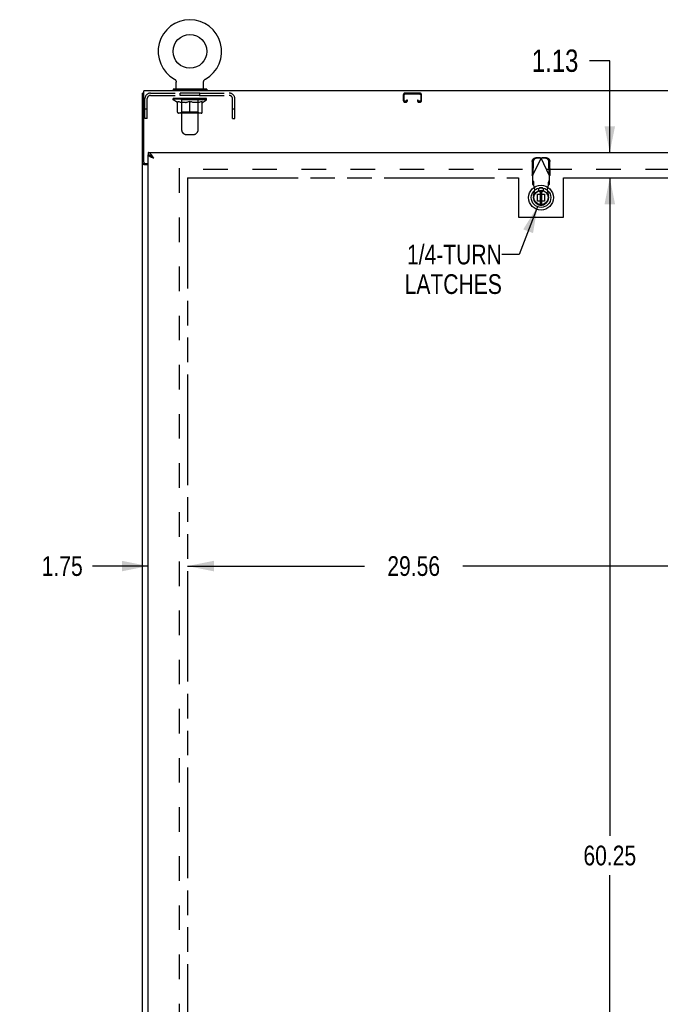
# Model space of a CAD drawing. Header units: inches. Extents: x 0 to 199, y 0 to 129.
# Tile 19 of 43: x 52 to 80, y 38 to 82. Entities that reach past the tile are written whole.
import ezdxf

# ---------------------------------------------------------------- set-up
doc = ezdxf.new("R2010")
doc.units = ezdxf.units.IN
doc.header["$LTSCALE"] = 10.923842
doc.header["$MEASUREMENT"] = 0
doc.linetypes.add('HIDDEN', pattern=[0.2, 0.1, -0.1])
doc.linetypes.add('PHANTOM', pattern=[0.8, 0.45, -0.05, 0.1, -0.05, 0.1, -0.05])
doc.layers.get('0').update_dxf_attribs({"linetype": 'CONTINUOUS'})
for name, color, linetype in [('02___PRT_ALL_AXES', 7, 'CONTINUOUS'), ('AVAILABLE_DOOR_SPACE', 7, 'CONTINUOUS'), ('DEFAULT_2', 8, 'HIDDEN'), ('DIMENSIONS', 7, 'CONTINUOUS')]:
    doc.layers.add(name, color=color, linetype=linetype)
doc.styles.get("Standard").update_dxf_attribs({"font": 'txt', "width": 0.8})
doc.dimstyles.new('DIMSTYLE_1', dxfattribs={"dimtxt": 0.876244, "dimasz": 1.168325, "dimexe": 0.09, "dimexo": 0.07, "dimgap": 0.0375, "dimtad": 0, "dimtih": 1, "dimtoh": 1, "dimzin": 4, "dimdsep": 46, "dimtxsty": 'Standard', "dimblk": '_FILLED', "dimblk1": '_FILLED', "dimblk2": '_FILLED', "dimcen": 0.09, "dimadec": 0, "dimazin": 0, "dimtfac": 1, "dimtofl": 0, "dimtmove": 0, "dimatfit": 3, "dimldrblk": '_FILLED', "dimfxl": 0, "dimtolj": 1, "dimtzin": 4, "dimarcsym": 0})
doc.dimstyles.new('DIMSTYLE_2', dxfattribs={"dimtxt": 0.993077, "dimasz": 1.168325, "dimexe": 0.09, "dimexo": 0.07, "dimgap": 0.0425, "dimtad": 0, "dimtih": 1, "dimtoh": 1, "dimzin": 4, "dimdsep": 46, "dimtxsty": 'Standard', "dimblk": '_FILLED', "dimblk1": '_FILLED', "dimblk2": '_FILLED', "dimcen": 0.09, "dimadec": 0, "dimazin": 0, "dimtfac": 1, "dimtofl": 0, "dimtmove": 0, "dimatfit": 3, "dimldrblk": '_FILLED', "dimfxl": 0, "dimtolj": 1, "dimtzin": 4, "dimarcsym": 0})
doc.dimstyles.get("Standard").update_dxf_attribs({"dimtxt": 0.993077, "dimasz": 1.168325, "dimexe": 0.09, "dimexo": 0.07, "dimgap": 0.09, "dimtad": 0, "dimtih": 1, "dimtoh": 1, "dimzin": 4, "dimdsep": 46, "dimtxsty": 'Standard', "dimblk": '_FILLED', "dimblk1": '_FILLED', "dimblk2": '_FILLED', "dimcen": 0.09, "dimadec": 0, "dimazin": 0, "dimtp": 0.01, "dimtm": 0.01, "dimtfac": 1, "dimtofl": 0, "dimtmove": 0, "dimatfit": 3, "dimldrblk": '_FILLED', "dimfxl": 0, "dimtolj": 1, "dimtzin": 4, "dimarcsym": 0})

# ---------------------------------------------------------------- blocks, each defined once
blk = doc.blocks.new('_FILLED')
at = {"color": 0, "linetype": 'ByBlock'}
blk.add_solid([(0, 0), (-1, 0.2), (-1, -0.2)], dxfattribs=at)
blk = doc.blocks.new('*D11')
at = {"layer": 'DIMENSIONS', "color": 2, "linetype": 'Continuous'}
for p, q in [((57.233, 57.246), (54.76, 57.246)), ((58.983, 57.246), (61.319, 57.246))]:
    blk.add_line(p, q, dxfattribs=at)
at = {"layer": 'DIMENSIONS', "color": 2, "linetype": 'Continuous', "xscale": 1.1683254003, "yscale": 1.1683254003, "zscale": 1.1683254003}
blk.add_blockref('_FILLED', (57.233, 57.246), dxfattribs=at)
at = {"layer": 'DIMENSIONS', "color": 2, "linetype": 'Continuous', "xscale": 1.1683254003, "yscale": 1.1683254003, "zscale": 1.1683254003, "rotation": 180}
blk.add_blockref('_FILLED', (58.983, 57.246), dxfattribs=at)
at = {"layer": 'DIMENSIONS', "color": 2, "linetype": 'Continuous', "insert": (54.322, 57.684), "char_height": 0.8762, "width": 2.80398, "attachment_point": 3, "line_spacing_factor": 0.9}
blk.add_mtext('1.75', dxfattribs=at)
blk = doc.blocks.new('*D12')
at = {"layer": 'DIMENSIONS', "color": 2, "linetype": 'Continuous'}
for p, q in [((58.983, 57.246), (66.848, 57.246)), ((88.545, 57.246), (71.23, 57.246))]:
    blk.add_line(p, q, dxfattribs=at)
at = {"layer": 'DIMENSIONS', "color": 2, "linetype": 'Continuous', "xscale": 1.1683254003, "yscale": 1.1683254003, "zscale": 1.1683254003, "rotation": 180}
blk.add_blockref('_FILLED', (58.983, 57.246), dxfattribs=at)
at = {"layer": 'DIMENSIONS', "color": 2, "linetype": 'Continuous', "xscale": 1.1683254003, "yscale": 1.1683254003, "zscale": 1.1683254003}
blk.add_blockref('_FILLED', (88.545, 57.246), dxfattribs=at)
at = {"layer": 'DIMENSIONS', "color": 2, "linetype": 'Continuous', "insert": (69.039, 57.684), "char_height": 0.8762, "width": 3.50498, "attachment_point": 2, "line_spacing_factor": 0.9}
blk.add_mtext('29.56', dxfattribs=at)
blk = doc.blocks.new('*D14')
at = {"layer": 'DIMENSIONS', "color": 2, "linetype": 'Continuous'}
for p, q in [((77.759, 79.714), (76.858, 79.714)), ((77.759, 75.628), (77.759, 79.714)), ((77.56, 75.628), (78.81, 75.628)), ((77.56, 74.503), (78.81, 74.503)), ((77.759, 74.503), (77.759, 72.166))]:
    blk.add_line(p, q, dxfattribs=at)
at = {"layer": 'DIMENSIONS', "color": 2, "linetype": 'Continuous', "xscale": 1.1683254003, "yscale": 1.1683254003, "zscale": 1.1683254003}
for p, rotation in [((77.759, 75.628), 270), ((77.759, 74.503), 90)]:
    blk.add_blockref('_FILLED', p, dxfattribs=dict(at, rotation=rotation))
at = {"layer": 'DIMENSIONS', "color": 2, "linetype": 'Continuous', "insert": (76.361, 80.211), "char_height": 0.9931, "width": 3.17785, "attachment_point": 3, "line_spacing_factor": 0.9}
blk.add_mtext('1.13', dxfattribs=at)
blk = doc.blocks.new('*D15')
at = {"layer": 'DIMENSIONS', "color": 2, "linetype": 'Continuous'}
for p, q in [((77.56, 74.503), (78.81, 74.503)), ((77.759, 74.503), (77.759, 45.254)), ((77.759, 14.253), (77.759, 43.502)), ((77.56, 14.253), (78.81, 14.253))]:
    blk.add_line(p, q, dxfattribs=at)
at = {"layer": 'DIMENSIONS', "color": 2, "linetype": 'Continuous', "xscale": 1.1683254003, "yscale": 1.1683254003, "zscale": 1.1683254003}
for p, rotation in [((77.759, 74.503), 90), ((77.759, 14.253), 270)]:
    blk.add_blockref('_FILLED', p, dxfattribs=dict(at, rotation=rotation))
at = {"layer": 'DIMENSIONS', "color": 2, "linetype": 'Continuous', "insert": (77.759, 44.816), "char_height": 0.8762, "width": 3.50498, "attachment_point": 2, "line_spacing_factor": 0.9}
blk.add_mtext('60.25', dxfattribs=at)

msp = doc.modelspace()

# ---------------------------------------------------------------- linework, layer by layer
at = {"color": 7, "linetype": 'Continuous'}
for p, q in [((58.397, 78.898), (58.396, 78.898)), ((58.396, 78.898), (58.402, 78.895)), ((58.397, 78.897), (58.398, 78.897)), ((58.402, 78.895), (58.407, 78.892)), ((58.407, 78.892), (58.412, 78.888)), ((58.411, 78.888), (58.416, 78.885)), ((58.416, 78.885), (58.421, 78.881)), ((58.421, 78.881), (58.425, 78.877)), ((58.425, 78.877), (58.43, 78.873)), ((58.43, 78.873), (58.434, 78.869)), ((58.434, 78.869), (58.438, 78.864)), ((58.438, 78.864), (58.442, 78.86)), ((58.442, 78.86), (58.445, 78.855)), ((58.445, 78.855), (58.449, 78.85)), ((58.449, 78.85), (58.452, 78.845)), ((58.452, 78.845), (58.455, 78.84)), ((58.455, 78.84), (58.458, 78.835)), ((58.458, 78.835), (58.461, 78.829)), ((58.461, 78.83), (58.463, 78.824)), ((58.463, 78.824), (58.466, 78.819)), ((58.466, 78.819), (58.468, 78.813)), ((58.468, 78.813), (58.47, 78.807)), ((58.47, 78.807), (58.471, 78.802)), ((58.471, 78.802), (58.473, 78.796)), ((58.473, 78.796), (58.474, 78.79)), ((59.699, 78.79), (59.7, 78.796)), ((59.7, 78.796), (59.702, 78.802)), ((59.702, 78.802), (59.704, 78.807)), ((59.703, 78.807), (59.705, 78.813)), ((59.705, 78.813), (59.707, 78.819)), ((59.707, 78.819), (59.71, 78.824)), ((59.71, 78.824), (59.712, 78.83)), ((59.712, 78.829), (59.715, 78.835)), ((59.715, 78.835), (59.718, 78.84)), ((59.718, 78.84), (59.721, 78.845)), ((59.721, 78.845), (59.724, 78.85)), ((59.724, 78.85), (59.728, 78.855)), ((59.728, 78.855), (59.731, 78.86)), ((59.731, 78.86), (59.735, 78.864)), ((59.735, 78.864), (59.739, 78.869)), ((59.739, 78.869), (59.744, 78.873)), ((59.743, 78.873), (59.748, 78.877)), ((59.748, 78.877), (59.752, 78.881)), ((59.752, 78.881), (59.757, 78.885)), ((59.757, 78.885), (59.762, 78.888)), ((59.762, 78.888), (59.767, 78.892)), ((59.766, 78.892), (59.771, 78.895)), ((59.767, 78.892), (59.768, 78.893)), ((59.771, 78.895), (59.777, 78.898)), ((59.775, 78.897), (59.776, 78.897)), ((58.337, 78.456), (58.337, 78.414)), ((59.837, 78.456), (58.337, 78.456)), ((59.837, 78.414), (58.337, 78.414)), ((58.372, 78.414), (58.372, 78.378)), ((58.474, 78.79), (58.475, 78.784)), ((58.475, 78.784), (58.476, 78.778)), ((58.476, 78.778), (58.476, 78.772)), ((58.476, 78.766), (58.477, 78.761)), ((58.477, 78.476), (58.477, 78.761)), ((59.697, 78.778), (59.698, 78.784)), ((59.697, 78.772), (59.697, 78.778)), ((59.697, 78.766), (59.697, 78.772)), ((59.697, 78.766), (59.697, 78.772)), ((59.697, 78.761), (59.697, 78.766)), ((59.697, 78.476), (59.697, 78.761)), ((59.698, 78.784), (59.699, 78.79)), ((59.802, 78.414), (59.802, 78.378)), ((59.837, 78.456), (59.837, 78.414)), ((57.035, 78.274), (56.983, 78.274)), ((57.233, 75.628), (57.233, 75.524)), ((57.356, 75.482), (57.346, 75.488)), ((57.087, 75.126), (56.983, 75.126)), ((57.087, 75.126), (57.087, 75.138))]:
    msp.add_line(p, q, dxfattribs=at)
at = {"color": 3, "linetype": 'Continuous'}
for p, q in [((57.035, 75.197), (57.035, 78.378)), ((92.931, 78.378), (57.035, 78.378)), ((56.983, 6.482), (56.983, 78.274)), ((57.233, 75.628), (92.17, 75.628)), ((57.233, 13.232), (57.233, 75.524)), ((57.233, 75.085), (57.052, 75.085)), ((57.095, 75.137), (57.233, 75.137))]:
    msp.add_line(p, q, dxfattribs=at)
at = {"color": 6, "linetype": 'Continuous'}
for p, q in [((74.662, 73.94), (74.662, 73.315)), ((74.741, 73.315), (74.741, 73.94))]:
    msp.add_line(p, q, dxfattribs=at)
at = {"color": 7, "linetype": 'Continuous'}
for points in [[(58.476, 78.772), (58.476, 78.766), (58.477, 78.761)], [(57.346, 75.488), (57.335, 75.494), (57.325, 75.5), (57.315, 75.505), (57.304, 75.509), (57.294, 75.513), (57.284, 75.516), (57.274, 75.519), (57.263, 75.521), (57.253, 75.523), (57.243, 75.523), (57.233, 75.524)], [(57.479, 75.381), (57.468, 75.388), (57.457, 75.396), (57.446, 75.403), (57.435, 75.41), (57.425, 75.417), (57.414, 75.424), (57.405, 75.431), (57.395, 75.438), (57.386, 75.445), (57.378, 75.453), (57.371, 75.46), (57.364, 75.467), (57.358, 75.474), (57.352, 75.481), (57.348, 75.487)], [(57.479, 75.381), (57.469, 75.391), (57.458, 75.4), (57.448, 75.409), (57.438, 75.418), (57.428, 75.427), (57.417, 75.436), (57.407, 75.444), (57.397, 75.453), (57.387, 75.46), (57.376, 75.468), (57.366, 75.475), (57.356, 75.482)], [(57.102, 75.111), (57.1, 75.112), (57.098, 75.113), (57.095, 75.114), (57.093, 75.116), (57.091, 75.117), (57.09, 75.119), (57.089, 75.12), (57.088, 75.122), (57.087, 75.123), (57.087, 75.125), (57.087, 75.126)], [(57.127, 75.085), (57.127, 75.087), (57.127, 75.089), (57.126, 75.091), (57.126, 75.093), (57.125, 75.094), (57.124, 75.096), (57.123, 75.098), (57.121, 75.099), (57.12, 75.101), (57.118, 75.102), (57.116, 75.104), (57.114, 75.105), (57.112, 75.106), (57.109, 75.107), (57.107, 75.108), (57.102, 75.111)]]:
    msp.add_lwpolyline(points, dxfattribs=at)
at = {"color": 3, "linetype": 'Continuous'}
for points in [[(57.387, 75.518), (57.376, 75.531), (57.366, 75.544), (57.356, 75.556), (57.346, 75.567), (57.335, 75.577), (57.325, 75.586), (57.315, 75.595), (57.304, 75.602), (57.294, 75.609), (57.284, 75.615), (57.274, 75.619), (57.263, 75.623), (57.253, 75.626), (57.243, 75.627), (57.233, 75.628)], [(57.342, 75.435), (57.329, 75.441), (57.317, 75.447), (57.305, 75.453), (57.294, 75.458), (57.283, 75.464), (57.274, 75.47), (57.266, 75.476), (57.258, 75.482), (57.251, 75.488), (57.246, 75.494), (57.241, 75.5), (57.237, 75.506), (57.235, 75.512), (57.233, 75.518), (57.233, 75.524)], [(57.479, 75.381), (57.463, 75.387), (57.447, 75.393), (57.431, 75.399), (57.415, 75.405), (57.4, 75.411), (57.385, 75.417), (57.37, 75.423), (57.356, 75.429), (57.342, 75.435)], [(57.479, 75.381), (57.469, 75.397), (57.458, 75.413), (57.448, 75.429), (57.438, 75.445), (57.428, 75.46), (57.417, 75.476), (57.407, 75.49), (57.397, 75.505), (57.387, 75.518)], [(57.052, 75.085), (57.05, 75.087), (57.048, 75.088), (57.045, 75.09), (57.042, 75.091), (57.038, 75.093), (57.034, 75.094), (57.03, 75.096), (57.026, 75.097), (57.022, 75.099), (57.018, 75.1), (57.014, 75.101), (57.01, 75.103), (57.007, 75.104), (57.003, 75.105), (57, 75.107), (56.997, 75.108), (56.994, 75.11), (56.992, 75.111), (56.989, 75.113), (56.988, 75.115), (56.986, 75.116), (56.985, 75.118), (56.984, 75.12), (56.983, 75.122), (56.983, 75.124), (56.983, 75.126)]]:
    msp.add_lwpolyline(points, dxfattribs=at)
at = {"color": 7, "linetype": 'Continuous'}
for centre, radius in [((59.087, 80.128), 0.75), ((74.702, 73.627), 0.551), ((74.702, 73.627), 0.433), ((74.702, 73.627), 0.329), ((74.702, 73.627), 0.317)]:
    msp.add_circle(centre, radius, dxfattribs=at)
at = {"color": 6, "linetype": 'Continuous'}
msp.add_circle((74.702, 73.627), 0.315, dxfattribs=at)
at = {"color": 7, "linetype": 'Continuous'}
for centre, radius, start, end in [((59.087, 80.128), 1.41, 299.2655, 240.7345), ((58.497, 78.476), 0.02, 180, 270), ((59.677, 78.476), 0.02, 270, 360)]:
    msp.add_arc(centre, radius, start, end, dxfattribs=at)
at = {"color": 3, "linetype": 'Continuous'}
msp.add_arc((57.095, 75.197), 0.06, 180, 270, dxfattribs=at)
at = {"layer": '02___PRT_ALL_AXES', "color": 8, "linetype": 'HIDDEN'}
for p, q in [((58.649, 78.17), (58.649, 78.274)), ((59.524, 78.274), (58.649, 78.274)), ((59.524, 78.17), (58.649, 78.17)), ((59.524, 78.17), (59.524, 78.274))]:
    msp.add_line(p, q, dxfattribs=at)
at = {"layer": 'AVAILABLE_DOOR_SPACE', "color": 4, "linetype": 'PHANTOM'}
for p, q in [((58.983, 74.503), (58.983, 14.253)), ((58.983, 74.503), (73.701, 74.503)), ((73.701, 74.503), (73.701, 72.753)), ((75.701, 72.753), (75.701, 74.503)), ((75.701, 74.503), (88.545, 74.503)), ((73.701, 72.753), (75.701, 72.753))]:
    msp.add_line(p, q, dxfattribs=at)
at = {"layer": 'DEFAULT_2', "color": 8, "linetype": 'HIDDEN'}
for p, q in [((58.396, 78.898), (58.396, 78.898)), ((58.405, 78.893), (58.407, 78.892)), ((59.777, 78.898), (59.777, 78.898)), ((58.682, 78.456), (58.682, 78.378)), ((58.722, 76.61), (58.722, 78.426)), ((59.452, 76.61), (59.452, 78.426)), ((59.492, 78.456), (59.492, 78.378)), ((57.087, 77.149), (57.087, 78.027)), ((57.191, 77.149), (57.191, 78.027)), ((57.333, 78.274), (60.84, 78.274)), ((57.333, 78.17), (60.84, 78.17)), ((58.343, 77.981), (58.343, 78.036)), ((58.529, 77.851), (58.343, 77.981)), ((59.83, 77.981), (58.343, 77.981)), ((58.354, 78.028), (58.354, 78.036)), ((58.365, 78.024), (58.365, 78.028)), ((58.365, 78.024), (59.808, 78.024)), ((58.375, 78.024), (58.375, 78.028)), ((58.376, 78.024), (58.376, 78.028)), ((58.388, 78.028), (58.388, 78.036)), ((58.407, 78.024), (58.407, 78.028)), ((58.41, 78.024), (58.41, 78.028)), ((58.443, 78.028), (58.443, 78.036)), ((58.46, 78.024), (58.46, 78.028)), ((58.463, 78.024), (58.463, 78.028)), ((58.7, 78.028), (58.471, 78.028)), ((58.517, 78.028), (58.517, 78.036)), ((58.518, 78.024), (58.518, 78.028)), ((58.519, 78.024), (58.519, 78.028)), ((58.522, 78.024), (58.522, 78.028)), ((58.532, 78.024), (58.532, 78.028)), ((58.532, 78.024), (58.532, 78.028)), ((58.536, 78.024), (58.536, 78.028)), ((58.539, 78.024), (58.539, 78.029)), ((58.543, 78.024), (58.543, 78.028)), ((58.562, 78.024), (58.562, 78.028)), ((58.58, 78.024), (58.58, 78.028)), ((58.583, 78.024), (58.583, 78.031)), ((58.609, 78.028), (58.609, 78.036)), ((58.609, 78.024), (58.609, 78.028)), ((58.62, 78.024), (58.62, 78.028)), ((58.625, 78.024), (58.625, 78.028)), ((58.633, 78.024), (58.633, 78.028)), ((58.649, 78.024), (58.649, 78.033)), ((58.669, 78.024), (58.669, 78.028)), ((58.672, 78.024), (58.672, 78.028)), ((58.7, 78.024), (58.7, 78.028)), ((58.778, 78.028), (58.712, 78.028)), ((58.715, 78.028), (58.715, 78.036)), ((58.721, 77.429), (58.721, 77.978)), ((58.723, 78.024), (58.723, 78.028)), ((58.729, 78.024), (58.729, 78.028)), ((58.735, 78.024), (58.735, 78.034)), ((58.743, 78.024), (58.743, 78.028)), ((58.754, 78.024), (58.754, 78.028)), ((58.778, 78.024), (58.778, 78.028)), ((58.866, 78.028), (58.803, 78.028)), ((58.827, 78.024), (58.827, 78.028)), ((58.832, 78.028), (58.832, 78.036)), ((58.837, 78.024), (58.837, 78.028)), ((58.839, 78.024), (58.839, 78.035)), ((58.843, 78.024), (58.843, 78.028)), ((58.852, 78.024), (58.852, 78.028)), ((58.866, 78.024), (58.866, 78.028)), ((58.96, 78.028), (58.902, 78.028)), ((58.919, 78.024), (58.919, 78.028)), ((58.952, 78.028), (59.087, 78.036)), ((58.957, 78.028), (58.957, 78.036)), ((58.958, 78.036), (58.957, 78.036)), ((58.958, 78.028), (58.958, 78.036)), ((58.958, 78.024), (58.958, 78.028)), ((58.96, 78.024), (58.96, 78.028)), ((58.963, 78.024), (58.963, 78.028)), ((58.964, 78.024), (58.964, 78.028)), ((59.058, 78.028), (59.007, 78.028)), ((59.016, 78.024), (59.016, 78.028)), ((59.058, 78.024), (59.058, 78.028)), ((59.084, 78.028), (59.083, 78.028)), ((59.083, 78.024), (59.083, 78.028)), ((59.084, 78.024), (59.084, 78.028)), ((59.087, 78.028), (59.087, 78.036)), ((59.09, 78.024), (59.09, 78.028)), ((59.09, 78.024), (59.09, 78.028)), ((59.09, 78.028), (59.09, 78.028)), ((59.092, 78.028), (59.166, 78.028)), ((59.115, 78.024), (59.115, 78.028)), ((59.129, 78.028), (59.129, 78.033)), ((59.129, 78.033), (59.221, 78.028)), ((59.154, 78.028), (59.154, 78.032)), ((59.157, 78.024), (59.157, 78.028)), ((59.209, 78.024), (59.209, 78.028)), ((59.21, 78.024), (59.21, 78.028)), ((59.213, 78.024), (59.213, 78.028)), ((59.213, 78.028), (59.271, 78.028)), ((59.215, 78.028), (59.215, 78.036)), ((59.215, 78.036), (59.216, 78.036)), ((59.215, 78.024), (59.215, 78.028)), ((59.216, 78.028), (59.216, 78.036)), ((59.254, 78.024), (59.254, 78.028)), ((59.307, 78.024), (59.307, 78.028)), ((59.307, 78.028), (59.37, 78.028)), ((59.321, 78.024), (59.321, 78.028)), ((59.33, 78.024), (59.33, 78.028)), ((59.334, 78.024), (59.334, 78.035)), ((59.336, 78.024), (59.336, 78.028)), ((59.341, 78.028), (59.341, 78.036)), ((59.346, 78.024), (59.346, 78.028)), ((59.395, 78.024), (59.395, 78.028)), ((59.395, 78.028), (59.461, 78.028)), ((59.419, 78.024), (59.419, 78.028)), ((59.43, 78.024), (59.43, 78.028)), ((59.438, 78.024), (59.438, 78.034)), ((59.445, 78.024), (59.445, 78.028)), ((59.45, 78.024), (59.45, 78.028)), ((59.452, 77.429), (59.452, 77.978)), ((59.458, 78.028), (59.458, 78.036)), ((59.473, 78.024), (59.473, 78.028)), ((59.473, 78.028), (59.702, 78.028)), ((59.501, 78.024), (59.501, 78.028)), ((59.504, 78.024), (59.504, 78.028)), ((59.524, 78.024), (59.524, 78.033)), ((59.54, 78.024), (59.54, 78.028)), ((59.548, 78.024), (59.548, 78.028)), ((59.553, 78.024), (59.553, 78.028)), ((59.564, 78.028), (59.564, 78.036)), ((59.564, 78.024), (59.564, 78.028)), ((59.59, 78.024), (59.59, 78.031)), ((59.593, 78.024), (59.593, 78.028)), ((59.611, 78.024), (59.611, 78.028)), ((59.63, 78.024), (59.63, 78.028)), ((59.634, 78.024), (59.634, 78.029)), ((59.637, 78.024), (59.637, 78.028)), ((59.641, 78.024), (59.641, 78.028)), ((59.641, 78.024), (59.641, 78.028)), ((59.644, 77.851), (59.83, 77.981)), ((59.651, 78.024), (59.651, 78.028)), ((59.654, 78.024), (59.654, 78.028)), ((59.655, 78.024), (59.655, 78.028)), ((59.656, 78.028), (59.656, 78.036)), ((59.71, 78.024), (59.71, 78.028)), ((59.713, 78.024), (59.713, 78.028)), ((59.73, 78.028), (59.73, 78.036)), ((59.763, 78.024), (59.763, 78.028)), ((59.766, 78.024), (59.766, 78.028)), ((59.785, 78.028), (59.785, 78.036)), ((59.797, 78.024), (59.797, 78.028)), ((59.798, 78.024), (59.798, 78.028)), ((59.808, 78.024), (59.808, 78.028)), ((59.819, 78.028), (59.819, 78.036)), ((59.83, 77.981), (59.83, 78.036)), ((60.983, 77.149), (60.983, 78.027)), ((61.087, 77.149), (61.087, 78.027)), ((68.576, 78.194), (68.576, 77.948)), ((68.616, 77.948), (68.616, 78.194)), ((69.309, 78.274), (68.656, 78.274)), ((68.656, 78.234), (69.309, 78.234)), ((68.724, 77.961), (68.724, 77.948)), ((68.764, 77.961), (68.724, 77.961)), ((68.764, 77.948), (68.764, 77.961)), ((69.201, 77.961), (69.201, 77.948)), ((69.241, 77.961), (69.201, 77.961)), ((69.241, 77.948), (69.241, 77.961)), ((69.349, 78.194), (69.349, 77.948)), ((69.389, 77.948), (69.389, 78.194)), ((57.191, 77.554), (57.087, 77.554)), ((58.529, 77.851), (58.536, 77.851)), ((58.536, 77.426), (58.536, 77.906)), ((58.536, 77.906), (58.571, 77.892)), ((58.605, 77.881), (58.57, 77.892)), ((58.638, 77.871), (58.604, 77.881)), ((58.671, 77.862), (58.638, 77.871)), ((58.704, 77.856), (58.671, 77.862)), ((58.737, 77.851), (58.704, 77.856)), ((58.885, 77.851), (58.737, 77.851)), ((58.885, 77.851), (58.918, 77.856)), ((58.952, 77.862), (58.918, 77.856)), ((58.985, 77.871), (58.951, 77.862)), ((59.018, 77.881), (58.984, 77.871)), ((59.052, 77.892), (59.018, 77.881)), ((59.087, 77.906), (59.052, 77.892)), ((59.087, 77.42), (59.087, 77.906)), ((59.087, 77.906), (59.121, 77.892)), ((59.155, 77.881), (59.121, 77.892)), ((59.189, 77.871), (59.155, 77.881)), ((59.222, 77.862), (59.188, 77.871)), ((59.255, 77.856), (59.221, 77.862)), ((59.288, 77.851), (59.255, 77.856)), ((59.436, 77.851), (59.288, 77.851)), ((59.436, 77.851), (59.469, 77.856)), ((59.502, 77.862), (59.469, 77.856)), ((59.535, 77.871), (59.502, 77.862)), ((59.569, 77.881), (59.535, 77.871)), ((59.603, 77.892), (59.568, 77.881)), ((59.637, 77.906), (59.602, 77.892)), ((59.637, 77.426), (59.637, 77.906)), ((59.637, 77.851), (59.644, 77.851)), ((61.087, 77.554), (60.983, 77.554)), ((68.684, 77.908), (68.656, 77.908)), ((68.656, 77.868), (68.684, 77.868)), ((69.309, 77.908), (69.281, 77.908)), ((69.281, 77.868), (69.309, 77.868)), ((57.191, 77.149), (57.087, 77.149)), ((59.594, 77.383), (58.579, 77.383)), ((58.721, 77.429), (58.674, 77.383)), ((59.452, 77.429), (58.721, 77.429)), ((59.087, 77.384), (59.087, 77.426)), ((59.087, 77.414), (59.087, 77.42)), ((59.452, 77.429), (59.499, 77.383)), ((60.983, 77.149), (61.087, 77.149)), ((58.822, 76.468), (58.751, 76.539)), ((58.893, 76.439), (59.28, 76.439)), ((59.351, 76.468), (59.422, 76.539)), ((74.328, 74.598), (74.702, 75.385)), ((74.657, 75.398), (74.464, 75.395)), ((74.699, 75.379), (74.506, 75.375)), ((74.657, 75.398), (74.672, 75.394)), ((74.657, 75.398), (74.699, 75.379)), ((74.672, 75.394), (74.687, 75.39)), ((74.687, 75.39), (74.702, 75.385)), ((75.076, 74.598), (74.702, 75.385)), ((74.705, 75.379), (74.746, 75.398)), ((74.898, 75.375), (74.705, 75.379)), ((74.939, 75.395), (74.746, 75.398)), ((58.608, 74.93), (58.608, 13.826)), ((91.358, 74.878), (58.608, 74.878)), ((74.31, 75.236), (74.3, 74.646)), ((74.351, 75.216), (74.341, 74.626)), ((75.062, 74.626), (75.052, 75.216)), ((75.104, 74.646), (75.094, 75.236)), ((74.341, 74.626), (74.3, 74.646)), ((74.328, 74.598), (74.328, 74.224)), ((75.104, 74.646), (75.062, 74.626)), ((75.085, 74.614), (75.076, 74.598)), ((75.076, 74.224), (75.076, 74.598)), ((74.374, 74.337), (74.328, 74.379)), ((74.328, 74.224), (74.374, 74.182)), ((74.373, 73.687), (74.426, 73.982)), ((74.374, 74.182), (74.374, 74.337)), ((74.388, 74.178), (74.386, 74.21)), ((74.426, 73.982), (74.388, 74.178)), ((74.725, 74.068), (74.678, 74.068)), ((75.015, 74.178), (74.977, 73.982)), ((74.977, 73.982), (75.031, 73.687)), ((75.076, 74.379), (75.03, 74.337)), ((75.03, 74.337), (75.03, 74.182)), ((75.03, 74.182), (75.076, 74.224)), ((74.542, 73.468), (74.542, 73.787)), ((74.542, 73.787), (74.861, 73.787)), ((74.725, 73.895), (74.678, 73.895)), ((74.861, 73.787), (74.861, 73.468)), ((74.861, 73.468), (74.542, 73.468))]:
    msp.add_line(p, q, dxfattribs=at)
for points in [[(59.087, 77.383), (59.087, 77.383), (59.087, 77.384)], [(59.087, 77.383), (59.087, 77.383), (59.087, 77.384)], [(74.31, 75.236), (74.311, 75.252), (74.313, 75.267), (74.317, 75.282), (74.322, 75.296), (74.329, 75.31), (74.337, 75.323), (74.346, 75.336), (74.356, 75.347), (74.367, 75.358), (74.379, 75.367), (74.392, 75.375), (74.406, 75.382), (74.42, 75.388), (74.435, 75.391), (74.449, 75.394), (74.464, 75.395)], [(74.506, 75.375), (74.491, 75.374), (74.476, 75.372), (74.462, 75.368), (74.447, 75.362), (74.434, 75.356), (74.421, 75.347), (74.409, 75.338), (74.398, 75.328), (74.388, 75.316), (74.378, 75.304), (74.371, 75.29), (74.364, 75.276), (74.359, 75.262), (74.355, 75.247), (74.352, 75.232), (74.351, 75.216)], [(74.702, 75.385), (74.717, 75.39), (74.724, 75.392)], [(74.724, 75.392), (74.739, 75.396), (74.746, 75.398)], [(75.052, 75.216), (75.051, 75.232), (75.049, 75.247), (75.045, 75.262), (75.04, 75.276), (75.033, 75.29), (75.025, 75.304), (75.016, 75.316), (75.006, 75.328), (74.995, 75.338), (74.983, 75.347), (74.97, 75.356), (74.956, 75.362), (74.942, 75.368), (74.928, 75.372), (74.913, 75.374), (74.898, 75.375)], [(74.939, 75.395), (74.954, 75.394), (74.969, 75.391), (74.984, 75.388), (74.998, 75.382), (75.011, 75.375), (75.024, 75.367), (75.036, 75.358), (75.048, 75.347), (75.058, 75.336), (75.067, 75.323), (75.075, 75.31), (75.081, 75.296), (75.087, 75.282), (75.09, 75.267), (75.093, 75.252), (75.094, 75.236)], [(74.328, 74.598), (74.318, 74.614), (74.314, 74.622), (74.309, 74.63), (74.304, 74.638), (74.3, 74.646)], [(75.104, 74.646), (75.099, 74.638), (75.095, 74.63), (75.09, 74.622), (75.085, 74.614)], [(74.386, 74.21), (74.385, 74.226), (74.384, 74.241), (74.383, 74.256), (74.382, 74.269), (74.381, 74.282), (74.38, 74.294), (74.379, 74.305), (74.378, 74.314), (74.377, 74.322), (74.376, 74.329), (74.375, 74.334), (74.374, 74.337)], [(74.374, 74.182), (74.376, 74.182), (74.379, 74.182), (74.381, 74.181), (74.384, 74.18), (74.386, 74.179), (74.388, 74.178)], [(75.03, 74.337), (75.029, 74.334), (75.028, 74.329), (75.027, 74.322), (75.026, 74.314), (75.025, 74.305), (75.024, 74.294), (75.023, 74.282), (75.022, 74.269), (75.02, 74.256), (75.019, 74.241), (75.018, 74.226), (75.017, 74.21), (75.015, 74.178)], [(75.015, 74.178), (75.018, 74.179), (75.02, 74.18), (75.023, 74.181), (75.025, 74.182), (75.027, 74.182), (75.03, 74.182)]]:
    msp.add_lwpolyline(points, dxfattribs=at)
for centre, radius, start, end in [((58.692, 78.426), 0.03, 0, 90), ((59.482, 78.426), 0.03, 90, 180), ((57.333, 78.027), 0.246, 90, 180), ((57.333, 78.027), 0.142, 90, 180), ((58.674, 77.978), 0.0466, 0, 90), ((59.499, 77.978), 0.0466, 90, 180), ((60.84, 78.027), 0.246, 0, 90), ((60.84, 78.027), 0.142, 0, 90), ((68.656, 78.194), 0.08, 90, 180), ((68.656, 77.948), 0.08, 180, 270), ((68.656, 78.194), 0.04, 90, 180), ((68.656, 77.948), 0.04, 180, 270), ((68.684, 77.948), 0.08, 270, 360), ((68.684, 77.948), 0.04, 270, 360), ((69.281, 77.948), 0.08, 180, 270), ((69.281, 77.948), 0.04, 180, 270), ((69.309, 78.194), 0.08, 0, 90), ((69.309, 78.194), 0.04, 0, 90), ((69.309, 77.948), 0.08, 270, 360), ((69.309, 77.948), 0.04, 270, 360), ((58.579, 77.426), 0.0434, 180, 270), ((59.594, 77.426), 0.0434, 270, 360), ((58.822, 76.61), 0.1, 180, 225), ((59.352, 76.61), 0.1, 315, 360), ((58.893, 76.539), 0.1, 225, 270), ((59.28, 76.539), 0.1, 270, 315), ((74.678, 73.982), 0.0866, 90, 270), ((74.725, 73.982), 0.0866, 270, 90), ((74.702, 73.627), 0.335, 169.673, 10.327)]:
    msp.add_arc(centre, radius, start, end, dxfattribs=at)
for centre, major_axis, ratio, start_param, end_param in [((59.087, 78.036), (0.743, 0.008), 0.059247, 2.966439, 3.140971), ((58.32, 78.022), (0.232, 0), 0.060167, 0.426548, 1.470503), ((59.087, 78.036), (0.744, 0), 0.060167, 3.141593, 3.316126), ((58.32, 78.014), (0.232, 0.002), 0.059247, 1.374323, 1.469882), ((59.087, 78.036), (0.743, 0.015), 0.056515, 2.79136, 2.965893), ((58.291, 78.022), (0.232, 0.002), 0.059247, 0.251393, 1.295349), ((58.372, 78.022), (0.232, -0.002), 0.059247, 0.601702, 1.645657), ((59.087, 78.036), (0.743, -0.008), 0.059247, -2.966439, -2.791906), ((58.372, 78.014), (0.232, 0), 0.060167, 1.549477, 1.645036), ((58.291, 78.014), (0.232, 0.005), 0.056515, 1.199244, 1.294804), ((58.375, 78.017), (0.192, 0.002), 0.059247, 1.051627, 1.625044), ((58.352, 78.017), (0.192, 0.004), 0.056515, 0.876548, 1.449966), ((58.42, 78.017), (0.192, 0), 0.060167, 1.226781, 1.800198), ((59.087, 78.036), (0.743, 0.022), 0.052059, 2.616423, 2.790956), ((58.287, 78.022), (0.232, 0.005), 0.056515, 0.076315, 1.120271), ((58.445, 78.022), (0.232, -0.005), 0.056515, 0.77678, 1.820736), ((59.087, 78.036), (0.743, -0.015), 0.056515, -2.79136, -2.616827), ((58.445, 78.014), (0.232, -0.002), 0.059247, 1.724631, 1.82019), ((58.287, 78.014), (0.232, 0.007), 0.052059, 1.024308, 1.119867), ((58.352, 78.017), (0.192, 0.006), 0.052059, 0.701611, 1.275029), ((58.485, 78.017), (0.192, -0.002), 0.059247, 1.401935, 1.975352), ((59.087, 78.036), (0.743, 0.029), 0.046022, 2.441677, 2.61621), ((58.538, 78.022), (0.232, -0.007), 0.052059, 0.951717, 1.995673), ((58.307, 78.022), (0.232, 0.007), 0.052059, -0.098622, 0.945334), ((59.087, 78.036), (0.743, -0.022), 0.052059, -2.616423, -2.441891), ((58.538, 78.014), (0.232, -0.005), 0.056515, 1.899709, 1.995269), ((58.307, 78.014), (0.232, 0.009), 0.046022, 0.849561, 0.945121), ((58.373, 78.017), (0.192, 0.007), 0.046022, 0.526865, 1.100283), ((58.568, 78.017), (0.192, -0.004), 0.056515, 1.577013, 2.150431), ((59.087, 78.036), (0.743, 0.034), 0.038593, 2.267147, 2.44168), ((58.647, 78.022), (0.232, -0.009), 0.046022, 1.126463, 2.170419), ((58.351, 78.022), (0.232, 0.009), 0.046022, -0.273368, 0.770588), ((59.087, 78.036), (0.743, -0.029), 0.046022, -2.441677, -2.267144), ((58.647, 78.014), (0.232, -0.007), 0.052059, 2.074646, 2.170205), ((58.351, 78.014), (0.232, 0.011), 0.038593, 0.675031, 0.77059), ((58.416, 78.017), (0.192, 0.009), 0.038593, 0.352335, 0.925752), ((58.667, 78.017), (0.192, -0.006), 0.052059, 1.75195, 2.325367), ((59.087, 78.036), (0.743, 0.039), 0.030002, 2.09283, 2.267363), ((58.77, 78.022), (0.232, -0.011), 0.038593, 1.300994, 2.344949), ((58.417, 78.022), (0.232, 0.011), 0.038593, -0.447899, 0.596057), ((59.087, 78.036), (0.743, -0.034), 0.038593, -2.267147, -2.092614), ((58.77, 78.014), (0.232, -0.009), 0.046022, 2.249392, 2.344952), ((58.417, 78.014), (0.232, 0.012), 0.030002, 0.500714, 0.596274), ((58.48, 78.017), (0.192, 0.01), 0.030002, 0.178018, 0.751436), ((58.779, 78.017), (0.192, -0.007), 0.046022, 1.926696, 2.500114), ((58.503, 78.022), (0.232, 0.012), 0.030002, -0.622215, 0.421741), ((59.087, 78.036), (0.743, 0.042), 0.020513, 1.918702, 2.093235), ((58.903, 78.022), (0.232, -0.012), 0.030002, 1.47531, 2.519266), ((59.087, 78.036), (0.743, -0.039), 0.030002, -2.09283, -1.918297), ((58.903, 78.014), (0.232, -0.011), 0.038593, 2.423923, 2.519482), ((58.503, 78.014), (0.232, 0.013), 0.020513, 0.326586, 0.422146), ((58.562, 78.017), (0.192, 0.011), 0.020513, 0.00389, 0.577307), ((58.9, 78.017), (0.192, -0.009), 0.038593, 2.101227, 2.674644), ((58.608, 78.022), (0.232, 0.013), 0.020513, -0.796343, 0.247613), ((59.087, 78.036), (0.743, 0.044), 0.010411, 1.744712, 1.919245), ((59.041, 78.022), (0.232, -0.013), 0.020513, 1.649438, 2.693394), ((59.087, 78.036), (0.743, -0.042), 0.020513, -1.918702, -1.744169), ((59.041, 78.014), (0.232, -0.012), 0.030002, 2.598239, 2.693799), ((58.608, 78.014), (0.232, 0.014), 0.010411, 0.152596, 0.248156), ((58.66, 78.017), (0.192, 0.011), 0.010411, 6.113086, 6.686503), ((59.027, 78.017), (0.192, -0.01), 0.030002, 2.275543, 2.848961), ((58.726, 78.022), (0.232, 0.014), 0.010411, -0.970333, -0.000837), ((59.181, 78.022), (0.232, -0.014), 0.010411, 1.823428, 2.867384), ((59.087, 78.036), (0.743, -0.044), 0.010411, -1.744712, -1.56247), ((59.181, 78.014), (0.232, -0.013), 0.020513, 2.772368, 2.867927), ((59.155, 78.017), (0.192, -0.011), 0.020513, 2.449671, 3.023089), ((58.993, 78.022), (0.232, 0.014), 0.010411, 0.274209, 1.318165), ((58.891, 78.017), (0.192, 0.011), 0.010411, -0.000452, 0.517932), ((58.856, 78.014), (0.232, 0.014), 0.010411, 0.099676, 0.195236), ((59.087, 78.036), (0.743, 0.044), 0.010411, -1.571413, -1.39688), ((59.317, 78.014), (0.232, -0.014), 0.010411, 2.734394, 2.946357), ((59.282, 78.017), (0.192, -0.011), 0.010411, 2.623661, 3.141974), ((59.132, 78.022), (0.232, 0.013), 0.020513, 0.448199, 1.492154), ((59.018, 78.017), (0.192, 0.011), 0.020513, 0.118504, 0.691921), ((58.993, 78.014), (0.232, 0.013), 0.020513, 0.273666, 0.369225), ((59.447, 78.022), (0.232, -0.014), 0.010411, -3.140756, -2.17126), ((59.087, 78.036), (0.743, 0.042), 0.020513, -1.397424, -1.222891), ((59.087, 78.036), (0.743, -0.044), 0.010411, 1.222347, 1.39688), ((59.27, 78.022), (0.232, 0.012), 0.030002, 0.622327, 1.666283), ((59.146, 78.017), (0.192, 0.01), 0.030002, 0.292632, 0.86605), ((59.513, 78.017), (0.192, -0.011), 0.010411, 2.738275, 3.311692), ((59.566, 78.022), (0.232, -0.013), 0.020513, 2.89398, 3.937936), ((59.132, 78.014), (0.232, 0.012), 0.030002, 0.447794, 0.543354), ((59.566, 78.014), (0.232, -0.014), 0.010411, 2.893437, 2.988996), ((59.403, 78.022), (0.232, 0.011), 0.038593, 0.796643, 1.840599), ((59.087, 78.036), (0.743, 0.039), 0.030002, -1.223295, -1.048762), ((59.087, 78.036), (0.743, -0.042), 0.020513, 1.048358, 1.222891), ((59.273, 78.017), (0.192, 0.009), 0.038593, 0.466948, 1.040366), ((59.611, 78.017), (0.192, -0.011), 0.020513, 2.564285, 3.137703), ((59.67, 78.022), (0.232, -0.012), 0.030002, 2.719852, 3.763807), ((59.526, 78.022), (0.232, 0.009), 0.046022, 0.971174, 2.01513), ((59.27, 78.014), (0.232, 0.011), 0.038593, 0.62211, 0.71767), ((59.67, 78.014), (0.232, -0.013), 0.020513, 2.719447, 2.815007), ((59.087, 78.036), (0.743, 0.034), 0.038593, -1.048979, -0.874446), ((59.087, 78.036), (0.743, -0.039), 0.030002, 0.874229, 1.048762), ((59.394, 78.017), (0.192, 0.007), 0.046022, 0.641479, 1.214897), ((59.635, 78.022), (0.232, 0.007), 0.052059, 1.14592, 2.189876), ((59.693, 78.017), (0.192, -0.01), 0.030002, 2.390157, 2.963574), ((59.756, 78.022), (0.232, -0.011), 0.038593, 2.545535, 3.589491), ((59.506, 78.017), (0.192, 0.006), 0.052059, 0.816225, 1.389643), ((59.403, 78.014), (0.232, 0.009), 0.046022, 0.796641, 0.892201), ((59.756, 78.014), (0.232, -0.012), 0.030002, 2.545319, 2.640878), ((59.728, 78.022), (0.232, 0.005), 0.056515, 1.320857, 2.364813), ((59.087, 78.036), (0.743, 0.029), 0.046022, -0.874448, -0.699915), ((59.087, 78.036), (0.743, -0.034), 0.038593, 0.699913, 0.874446), ((59.757, 78.017), (0.192, -0.009), 0.038593, 2.21584, 2.789258), ((59.822, 78.022), (0.232, -0.009), 0.046022, 2.371005, 3.41496), ((59.605, 78.017), (0.192, 0.004), 0.056515, 0.991162, 1.564579), ((59.802, 78.022), (0.232, 0.002), 0.059247, 1.495935, 2.539891), ((59.866, 78.022), (0.232, -0.007), 0.052059, 2.196258, 3.240214), ((59.8, 78.017), (0.192, -0.007), 0.046022, 2.04131, 2.614727), ((59.526, 78.014), (0.232, 0.007), 0.052059, 0.971387, 1.066947), ((59.822, 78.014), (0.232, -0.011), 0.038593, 2.371002, 2.466562), ((59.853, 78.022), (0.232, 0), 0.060167, 1.671089, 2.715045), ((59.886, 78.022), (0.232, -0.005), 0.056515, 2.021322, 3.065278), ((59.087, 78.036), (0.743, 0.022), 0.052059, -0.699702, -0.525169), ((59.087, 78.036), (0.743, -0.029), 0.046022, 0.525382, 0.699915), ((59.688, 78.017), (0.192, 0.002), 0.059247, 1.16624, 1.739658), ((59.882, 78.022), (0.232, -0.002), 0.059247, 1.846243, 2.890199), ((59.821, 78.017), (0.192, -0.006), 0.052059, 1.866564, 2.439981), ((59.753, 78.017), (0.192, 0), 0.060167, 1.341394, 1.914812), ((59.821, 78.017), (0.192, -0.004), 0.056515, 1.691627, 2.265045), ((59.798, 78.017), (0.192, -0.002), 0.059247, 1.516549, 2.089966), ((59.635, 78.014), (0.232, 0.005), 0.056515, 1.146324, 1.241883), ((59.866, 78.014), (0.232, -0.009), 0.046022, 2.196472, 2.292031), ((59.087, 78.036), (0.743, 0.015), 0.056515, -0.524765, -0.350233), ((59.087, 78.036), (0.743, -0.022), 0.052059, 0.350636, 0.525169), ((59.728, 78.014), (0.232, 0.002), 0.059247, 1.321402, 1.416962), ((59.886, 78.014), (0.232, -0.007), 0.052059, 2.021726, 2.117285), ((59.087, 78.036), (0.743, 0.008), 0.059247, -0.349687, -0.175154), ((59.087, 78.036), (0.743, -0.015), 0.056515, 0.1757, 0.350233), ((59.802, 78.014), (0.232, 0), 0.060167, 1.496556, 1.592116), ((59.882, 78.014), (0.232, -0.005), 0.056515, 1.846789, 1.942348), ((59.853, 78.014), (0.232, -0.002), 0.059247, 1.67171, 1.76727), ((59.087, 78.036), (0.744, 0), 0.060167, -0.174533, 0), ((59.087, 78.036), (0.743, -0.008), 0.059247, 0.000621, 0.175154)]:
    msp.add_ellipse(centre, major_axis=major_axis, ratio=ratio, start_param=start_param, end_param=end_param, dxfattribs=at)

# ---------------------------------------------------------------- texts
at = {"layer": 'DIMENSIONS', "color": 2, "linetype": 'Continuous', "insert": (72.959, 71.535), "char_height": 0.8762, "width": 5.60796, "attachment_point": 3, "line_spacing_factor": 0.9}
msp.add_mtext('1/4-TURN\\PLATCHES', dxfattribs=at)

# ---------------------------------------------------------------- dimensions: what is measured, and where the dimension line sits
at = {"layer": 'DIMENSIONS', "color": 2, "linetype": 'Continuous'}
for base, p1, p2, angle, dimstyle, picture, middle in [((77.758716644, 75.627754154), (78.880209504, 74.502754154), (78.880209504, 75.627754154), 90, 'DIMSTYLE_2', '*D14', (74.772474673, 79.714012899)), ((57.233, 57.246), (58.983, 74.503), (57.233, 68.9), 180, 'DIMSTYLE_1', '*D11', (52.92, 57.246)), ((77.759, 14.253), (78.88, 74.503), (78.88, 14.253), 270, 'DIMSTYLE_1', '*D15', (77.759, 44.378))]:
    dim = msp.add_linear_dim(base=base, p1=p1, p2=p2, angle=angle, dimstyle=dimstyle, dxfattribs=at)
    dim.commit()
    dim.dimension.update_dxf_attribs({"geometry": picture, "text_midpoint": middle, "dimtype": 160})
dim = msp.add_linear_dim(base=(88.545, 57.246), p1=(58.983, 74.503), p2=(88.545, 45.253), dimstyle='DIMSTYLE_1', dxfattribs=at)
dim.commit()
dim.dimension.update_dxf_attribs({"geometry": '*D12', "text_midpoint": (69.039, 57.246), "dimtype": 160})

# ---------------------------------------------------------------- leaders
at = {"layer": 'DIMENSIONS', "color": 2, "linetype": 'Continuous', "annotation_type": 0, "has_hookline": 1, "hookline_direction": 1, "text_width": 5.155}
msp.add_leader([(74.544, 73.224), (73.731, 71.097), (72.959, 71.097)], dimstyle='Standard', override={"dimtad": 0}, dxfattribs=at)

doc.saveas('drawing.dxf')
